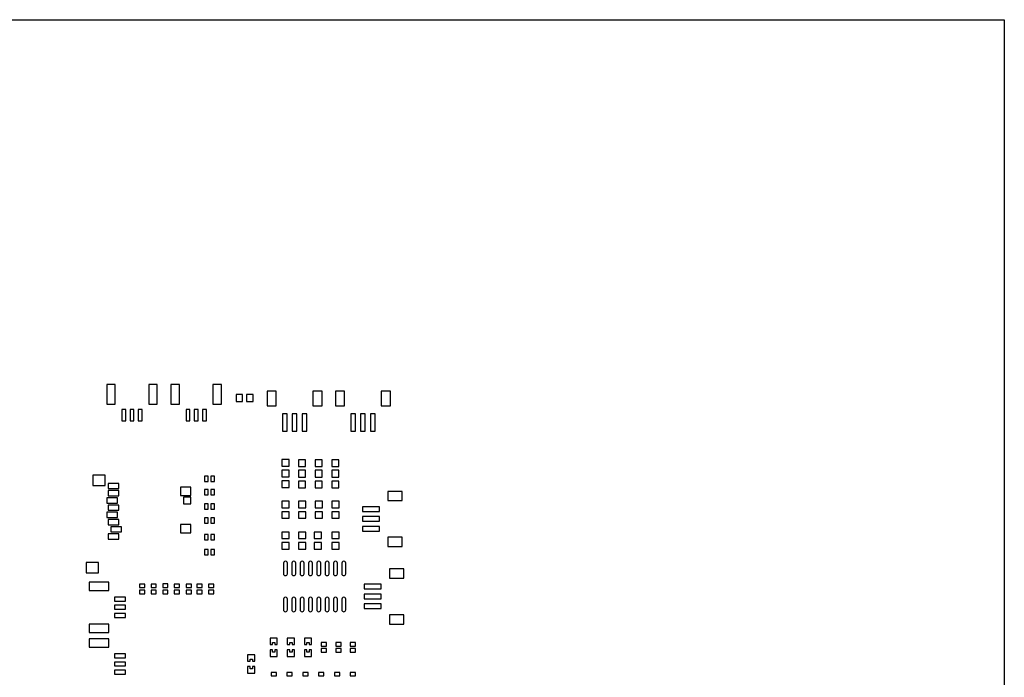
# Model space of a CAD drawing. Extents: x -108 to 192, y -110 to 90.
# Tile 5 of 5: x 42 to 192, y -10 to 90. Entities that reach past the tile are written whole.
import ezdxf

# ---------------------------------------------------------------- set-up
doc = ezdxf.new("R2010")
doc.units = 0
doc.header["$MEASUREMENT"] = 0
doc.layers.get('0').update_dxf_attribs({"linetype": 'CONTINUOUS'})

msp = doc.modelspace()

# ---------------------------------------------------------------- linework, layer by layer
for points in [[(-107.89999, 90.000342), (192.1, 90.000342), (192.1, 90.000342), (192.1, -109.999658), (192.1, -109.999658), (-107.89999, -109.999658), (-107.89999, -109.999658), (-107.89999, 90.000342)], [(56.66, 34.44), (55.36, 34.44), (55.36, 34.44), (55.36, 31.44), (55.36, 31.44), (56.66, 31.44), (56.66, 31.44), (56.66, 34.44)], [(63.06, 34.44), (61.76, 34.44), (61.76, 34.44), (61.76, 31.44), (61.76, 31.44), (63.06, 31.44), (63.06, 31.44), (63.06, 34.44)], [(66.44, 34.44), (65.14, 34.44), (65.14, 34.44), (65.14, 31.44), (65.14, 31.44), (66.44, 31.44), (66.44, 31.44), (66.44, 34.44)], [(72.84, 34.44), (71.54, 34.44), (71.54, 34.44), (71.54, 31.44), (71.54, 31.44), (72.84, 31.44), (72.84, 31.44), (72.84, 34.44)], [(81.18, 33.38), (79.78, 33.38), (79.78, 33.38), (79.78, 31.18), (79.78, 31.18), (81.18, 31.18), (81.18, 31.18), (81.18, 33.38)], [(88.18, 33.38), (86.78, 33.38), (86.78, 33.38), (86.78, 31.18), (86.78, 31.18), (88.18, 31.18), (88.18, 31.18), (88.18, 33.38)], [(91.59, 33.38), (90.19, 33.38), (90.19, 33.38), (90.19, 31.18), (90.19, 31.18), (91.59, 31.18), (91.59, 31.18), (91.59, 33.38)], [(98.59, 33.38), (97.19, 33.38), (97.19, 33.38), (97.19, 31.18), (97.19, 31.18), (98.59, 31.18), (98.59, 31.18), (98.59, 33.38)], [(76.06, 32.91), (75.06, 32.91), (75.06, 32.91), (75.06, 31.81), (75.06, 31.81), (76.06, 31.81), (76.06, 31.81), (76.06, 32.91)], [(77.66, 32.91), (76.66, 32.91), (76.66, 32.91), (76.66, 31.81), (76.66, 31.81), (77.66, 31.81), (77.66, 31.81), (77.66, 32.91)], [(58.26, 30.59), (57.66, 30.59), (57.66, 30.59), (57.66, 28.89), (57.66, 28.89), (58.26, 28.89), (58.26, 28.89), (58.26, 30.59)], [(59.51, 30.59), (58.91, 30.59), (58.91, 30.59), (58.91, 28.89), (58.91, 28.89), (59.51, 28.89), (59.51, 28.89), (59.51, 30.59)], [(60.76, 30.59), (60.16, 30.59), (60.16, 30.59), (60.16, 28.89), (60.16, 28.89), (60.76, 28.89), (60.76, 28.89), (60.76, 30.59)], [(68.04, 30.59), (67.44, 30.59), (67.44, 30.59), (67.44, 28.89), (67.44, 28.89), (68.04, 28.89), (68.04, 28.89), (68.04, 30.59)], [(69.29, 30.59), (68.69, 30.59), (68.69, 30.59), (68.69, 28.89), (68.69, 28.89), (69.29, 28.89), (69.29, 28.89), (69.29, 30.59)], [(70.54, 30.59), (69.94, 30.59), (69.94, 30.59), (69.94, 28.89), (69.94, 28.89), (70.54, 28.89), (70.54, 28.89), (70.54, 30.59)], [(82.83, 29.93), (82.13, 29.93), (82.13, 29.93), (82.13, 27.33), (82.13, 27.33), (82.83, 27.33), (82.83, 27.33), (82.83, 29.93)], [(84.33, 29.93), (83.63, 29.93), (83.63, 29.93), (83.63, 27.33), (83.63, 27.33), (84.33, 27.33), (84.33, 27.33), (84.33, 29.93)], [(85.83, 29.93), (85.13, 29.93), (85.13, 29.93), (85.13, 27.33), (85.13, 27.33), (85.83, 27.33), (85.83, 27.33), (85.83, 29.93)], [(93.24, 29.93), (92.54, 29.93), (92.54, 29.93), (92.54, 27.33), (92.54, 27.33), (93.24, 27.33), (93.24, 27.33), (93.24, 29.93)], [(94.74, 29.93), (94.04, 29.93), (94.04, 29.93), (94.04, 27.33), (94.04, 27.33), (94.74, 27.33), (94.74, 27.33), (94.74, 29.93)], [(96.24, 29.93), (95.54, 29.93), (95.54, 29.93), (95.54, 27.33), (95.54, 27.33), (96.24, 27.33), (96.24, 27.33), (96.24, 29.93)], [(83.13, 22.99), (82.03, 22.99), (82.03, 22.99), (82.03, 21.99), (82.03, 21.99), (83.13, 21.99), (83.13, 21.99), (83.13, 22.99)], [(85.65, 22.95), (84.55, 22.95), (84.55, 22.95), (84.55, 21.95), (84.55, 21.95), (85.65, 21.95), (85.65, 21.95), (85.65, 22.95)], [(88.19, 22.95), (87.09, 22.95), (87.09, 22.95), (87.09, 21.95), (87.09, 21.95), (88.19, 21.95), (88.19, 21.95), (88.19, 22.95)], [(90.73, 22.95), (89.63, 22.95), (89.63, 22.95), (89.63, 21.95), (89.63, 21.95), (90.73, 21.95), (90.73, 21.95), (90.73, 22.95)], [(83.13, 21.39), (82.03, 21.39), (82.03, 21.39), (82.03, 20.34), (82.03, 20.34), (83.13, 20.34), (83.13, 20.34), (83.13, 21.39)], [(85.65, 21.35), (84.55, 21.35), (84.55, 21.35), (84.55, 20.3), (84.55, 20.3), (85.65, 20.3), (85.65, 20.3), (85.65, 21.35)], [(88.19, 21.35), (87.09, 21.35), (87.09, 21.35), (87.09, 20.3), (87.09, 20.3), (88.19, 20.3), (88.19, 20.3), (88.19, 21.35)], [(90.73, 21.35), (89.63, 21.35), (89.63, 21.35), (89.63, 20.3), (89.63, 20.3), (90.73, 20.3), (90.73, 20.3), (90.73, 21.35)], [(55.12, 20.6), (53.22, 20.6), (53.22, 20.6), (53.22, 19.05), (53.22, 19.05), (55.12, 19.05), (55.12, 19.05), (55.12, 20.6)], [(70.82, 20.44), (70.27, 20.44), (70.27, 20.44), (70.27, 19.64), (70.27, 19.64), (70.82, 19.64), (70.82, 19.64), (70.82, 20.44)], [(71.77, 20.44), (71.23, 20.44), (71.23, 20.44), (71.23, 19.64), (71.23, 19.64), (71.77, 19.64), (71.77, 19.64), (71.77, 20.44)], [(83.13, 19.74), (82.03, 19.74), (82.03, 19.74), (82.03, 18.74), (82.03, 18.74), (83.13, 18.74), (83.13, 18.74), (83.13, 19.74)], [(85.65, 19.7), (84.55, 19.7), (84.55, 19.7), (84.55, 18.7), (84.55, 18.7), (85.65, 18.7), (85.65, 18.7), (85.65, 19.7)], [(88.19, 19.7), (87.09, 19.7), (87.09, 19.7), (87.09, 18.7), (87.09, 18.7), (88.19, 18.7), (88.19, 18.7), (88.19, 19.7)], [(90.73, 19.7), (89.63, 19.7), (89.63, 19.7), (89.63, 18.7), (89.63, 18.7), (90.73, 18.7), (90.73, 18.7), (90.73, 19.7)], [(57.21, 19.36), (55.56, 19.36), (55.56, 19.36), (55.56, 18.56), (55.56, 18.56), (57.21, 18.56), (57.21, 18.56), (57.21, 19.36)], [(57.21, 18.26), (55.56, 18.26), (55.56, 18.26), (55.56, 17.46), (55.56, 17.46), (57.21, 17.46), (57.21, 17.46), (57.21, 18.26)], [(68.17, 18.8), (66.62, 18.8), (66.62, 18.8), (66.62, 17.53), (66.62, 17.53), (68.17, 17.53), (68.17, 17.53), (68.17, 18.8)], [(70.82, 18.41), (70.27, 18.41), (70.27, 18.41), (70.27, 17.61), (70.27, 17.61), (70.82, 17.61), (70.82, 17.61), (70.82, 18.41)], [(71.77, 18.41), (71.23, 18.41), (71.23, 18.41), (71.23, 17.61), (71.23, 17.61), (71.77, 17.61), (71.77, 17.61), (71.77, 18.41)], [(100.36, 18.14), (98.17, 18.14), (98.17, 18.14), (98.17, 16.74), (98.17, 16.74), (100.36, 16.74), (100.36, 16.74), (100.36, 18.14)], [(57.01, 17.16), (55.36, 17.16), (55.36, 17.16), (55.36, 16.36), (55.36, 16.36), (57.01, 16.36), (57.01, 16.36), (57.01, 17.16)], [(68.17, 17.23), (67.07, 17.23), (67.07, 17.23), (67.07, 16.26), (67.07, 16.26), (68.17, 16.26), (68.17, 16.26), (68.17, 17.23)], [(83.13, 16.64), (82.03, 16.64), (82.03, 16.64), (82.03, 15.64), (82.03, 15.64), (83.13, 15.64), (83.13, 15.64), (83.13, 16.64)], [(85.67, 16.64), (84.57, 16.64), (84.57, 16.64), (84.57, 15.64), (84.57, 15.64), (85.67, 15.64), (85.67, 15.64), (85.67, 16.64)], [(88.21, 16.64), (87.11, 16.64), (87.11, 16.64), (87.11, 15.64), (87.11, 15.64), (88.21, 15.64), (88.21, 15.64), (88.21, 16.64)], [(90.75, 16.64), (89.65, 16.64), (89.65, 16.64), (89.65, 15.64), (89.65, 15.64), (90.75, 15.64), (90.75, 15.64), (90.75, 16.64)], [(57.21, 16.06), (55.56, 16.06), (55.56, 16.06), (55.56, 15.26), (55.56, 15.26), (57.21, 15.26), (57.21, 15.26), (57.21, 16.06)], [(70.82, 16.25), (70.27, 16.25), (70.27, 16.25), (70.27, 15.45), (70.27, 15.45), (70.82, 15.45), (70.82, 15.45), (70.82, 16.25)], [(71.77, 16.25), (71.23, 16.25), (71.23, 16.25), (71.23, 15.45), (71.23, 15.45), (71.77, 15.45), (71.77, 15.45), (71.77, 16.25)], [(83.13, 15.04), (82.03, 15.04), (82.03, 15.04), (82.03, 14.04), (82.03, 14.04), (83.13, 14.04), (83.13, 14.04), (83.13, 15.04)], [(85.67, 15.04), (84.57, 15.04), (84.57, 15.04), (84.57, 14.04), (84.57, 14.04), (85.67, 14.04), (85.67, 14.04), (85.67, 15.04)], [(88.21, 15.04), (87.11, 15.04), (87.11, 15.04), (87.11, 14.04), (87.11, 14.04), (88.21, 14.04), (88.21, 14.04), (88.21, 15.04)], [(90.75, 15.04), (89.65, 15.04), (89.65, 15.04), (89.65, 14.04), (89.65, 14.04), (90.75, 14.04), (90.75, 14.04), (90.75, 15.04)], [(96.92, 15.79), (94.31, 15.79), (94.31, 15.79), (94.31, 15.09), (94.31, 15.09), (96.92, 15.09), (96.92, 15.09), (96.92, 15.79)], [(57.01, 14.96), (55.36, 14.96), (55.36, 14.96), (55.36, 14.16), (55.36, 14.16), (57.01, 14.16), (57.01, 14.16), (57.01, 14.96)], [(57.21, 13.86), (55.56, 13.86), (55.56, 13.86), (55.56, 13.06), (55.56, 13.06), (57.21, 13.06), (57.21, 13.06), (57.21, 13.86)], [(70.82, 14.09), (70.27, 14.09), (70.27, 14.09), (70.27, 13.29), (70.27, 13.29), (70.82, 13.29), (70.82, 13.29), (70.82, 14.09)], [(71.77, 14.09), (71.23, 14.09), (71.23, 14.09), (71.23, 13.29), (71.23, 13.29), (71.77, 13.29), (71.77, 13.29), (71.77, 14.09)], [(96.92, 14.29), (94.31, 14.29), (94.31, 14.29), (94.31, 13.59), (94.31, 13.59), (96.92, 13.59), (96.92, 13.59), (96.92, 14.29)], [(57.61, 12.76), (55.96, 12.76), (55.96, 12.76), (55.96, 11.96), (55.96, 11.96), (57.61, 11.96), (57.61, 11.96), (57.61, 12.76)], [(68.17, 13.11), (66.62, 13.11), (66.62, 13.11), (66.62, 11.8), (66.62, 11.8), (68.17, 11.8), (68.17, 11.8), (68.17, 13.11)], [(96.92, 12.79), (94.31, 12.79), (94.31, 12.79), (94.31, 12.09), (94.31, 12.09), (96.92, 12.09), (96.92, 12.09), (96.92, 12.79)], [(57.21, 11.66), (55.56, 11.66), (55.56, 11.66), (55.56, 10.87), (55.56, 10.87), (57.21, 10.87), (57.21, 10.87), (57.21, 11.66)], [(70.82, 11.55), (70.27, 11.55), (70.27, 11.55), (70.27, 10.75), (70.27, 10.75), (70.82, 10.75), (70.82, 10.75), (70.82, 11.55)], [(71.77, 11.55), (71.23, 11.55), (71.23, 11.55), (71.23, 10.75), (71.23, 10.75), (71.77, 10.75), (71.77, 10.75), (71.77, 11.55)], [(83.13, 11.94), (82.03, 11.94), (82.03, 11.94), (82.03, 10.94), (82.03, 10.94), (83.13, 10.94), (83.13, 10.94), (83.13, 11.94)], [(85.67, 11.94), (84.57, 11.94), (84.57, 11.94), (84.57, 10.94), (84.57, 10.94), (85.67, 10.94), (85.67, 10.94), (85.67, 11.94)], [(88.09, 11.94), (86.98, 11.94), (86.98, 11.94), (86.98, 10.94), (86.98, 10.94), (88.09, 10.94), (88.09, 10.94), (88.09, 11.94)], [(90.75, 11.94), (89.65, 11.94), (89.65, 11.94), (89.65, 10.94), (89.65, 10.94), (90.75, 10.94), (90.75, 10.94), (90.75, 11.94)], [(100.36, 11.14), (98.17, 11.14), (98.17, 11.14), (98.17, 9.74), (98.17, 9.74), (100.36, 9.74), (100.36, 9.74), (100.36, 11.14)], [(70.82, 9.26), (70.27, 9.26), (70.27, 9.26), (70.27, 8.46), (70.27, 8.46), (70.82, 8.46), (70.82, 8.46), (70.82, 9.26)], [(71.77, 9.26), (71.23, 9.26), (71.23, 9.26), (71.23, 8.46), (71.23, 8.46), (71.77, 8.46), (71.77, 8.46), (71.77, 9.26)], [(83.13, 10.34), (82.03, 10.34), (82.03, 10.34), (82.03, 9.34), (82.03, 9.34), (83.13, 9.34), (83.13, 9.34), (83.13, 10.34)], [(85.67, 10.34), (84.57, 10.34), (84.57, 10.34), (84.57, 9.34), (84.57, 9.34), (85.67, 9.34), (85.67, 9.34), (85.67, 10.34)], [(88.09, 10.34), (86.98, 10.34), (86.98, 10.34), (86.98, 9.34), (86.98, 9.34), (88.09, 9.34), (88.09, 9.34), (88.09, 10.34)], [(90.75, 10.34), (89.65, 10.34), (89.65, 10.34), (89.65, 9.34), (89.65, 9.34), (90.75, 9.34), (90.75, 9.34), (90.75, 10.34)], [(54.12, 7.3), (52.22, 7.3), (52.22, 7.3), (52.22, 5.75), (52.22, 5.75), (54.12, 5.75), (54.12, 5.75), (54.12, 7.3)], [(100.62, 6.33), (98.42, 6.33), (98.42, 6.33), (98.42, 4.93), (98.42, 4.93), (100.62, 4.93), (100.62, 4.93), (100.62, 6.33)], [(55.68, 4.33), (52.68, 4.33), (52.68, 4.33), (52.68, 3.03), (52.68, 3.03), (55.68, 3.03), (55.68, 3.03), (55.68, 4.33)], [(61.14, 4.02), (60.34, 4.02), (60.34, 4.02), (60.34, 3.47), (60.34, 3.47), (61.14, 3.47), (61.14, 3.47), (61.14, 4.02)], [(61.14, 3.07), (60.34, 3.07), (60.34, 3.07), (60.34, 2.52), (60.34, 2.52), (61.14, 2.52), (61.14, 2.52), (61.14, 3.07)], [(62.91, 4.02), (62.11, 4.02), (62.11, 4.02), (62.11, 3.47), (62.11, 3.47), (62.91, 3.47), (62.91, 3.47), (62.91, 4.02)], [(62.91, 3.07), (62.11, 3.07), (62.11, 3.07), (62.11, 2.52), (62.11, 2.52), (62.91, 2.52), (62.91, 2.52), (62.91, 3.07)], [(64.69, 4.03), (63.89, 4.03), (63.89, 4.03), (63.89, 3.47), (63.89, 3.47), (64.69, 3.47), (64.69, 3.47), (64.69, 4.03)], [(64.69, 3.07), (63.89, 3.07), (63.89, 3.07), (63.89, 2.52), (63.89, 2.52), (64.69, 2.52), (64.69, 2.52), (64.69, 3.07)], [(66.43, 4.02), (65.63, 4.02), (65.63, 4.02), (65.63, 3.47), (65.63, 3.47), (66.43, 3.47), (66.43, 3.47), (66.43, 4.02)], [(66.43, 3.07), (65.63, 3.07), (65.63, 3.07), (65.63, 2.52), (65.63, 2.52), (66.43, 2.52), (66.43, 2.52), (66.43, 3.07)], [(68.25, 4.02), (67.45, 4.02), (67.45, 4.02), (67.45, 3.47), (67.45, 3.47), (68.25, 3.47), (68.25, 3.47), (68.25, 4.02)], [(68.25, 3.07), (67.45, 3.07), (67.45, 3.07), (67.45, 2.52), (67.45, 2.52), (68.25, 2.52), (68.25, 2.52), (68.25, 3.07)], [(69.9, 4.02), (69.1, 4.02), (69.1, 4.02), (69.1, 3.47), (69.1, 3.47), (69.9, 3.47), (69.9, 3.47), (69.9, 4.02)], [(69.9, 3.07), (69.1, 3.07), (69.1, 3.07), (69.1, 2.52), (69.1, 2.52), (69.9, 2.52), (69.9, 2.52), (69.9, 3.07)], [(71.68, 4.02), (70.88, 4.02), (70.88, 4.02), (70.88, 3.47), (70.88, 3.47), (71.68, 3.47), (71.68, 3.47), (71.68, 4.02)], [(71.68, 3.07), (70.88, 3.07), (70.88, 3.07), (70.88, 2.52), (70.88, 2.52), (71.68, 2.52), (71.68, 2.52), (71.68, 3.07)], [(97.17, 3.98), (94.57, 3.98), (94.57, 3.98), (94.57, 3.28), (94.57, 3.28), (97.17, 3.28), (97.17, 3.28), (97.17, 3.98)], [(58.23, 2.03), (56.53, 2.03), (56.53, 2.03), (56.53, 1.43), (56.53, 1.43), (58.23, 1.43), (58.23, 1.43), (58.23, 2.03)], [(97.17, 2.48), (94.57, 2.48), (94.57, 2.48), (94.57, 1.78), (94.57, 1.78), (97.17, 1.78), (97.17, 1.78), (97.17, 2.48)], [(58.23, 0.78), (56.53, 0.78), (56.53, 0.78), (56.53, 0.18), (56.53, 0.18), (58.23, 0.18), (58.23, 0.18), (58.23, 0.78)], [(97.17, 0.98), (94.57, 0.98), (94.57, 0.98), (94.57, 0.28), (94.57, 0.28), (97.17, 0.28), (97.17, 0.28), (97.17, 0.98)], [(58.23, -0.47), (56.53, -0.47), (56.53, -0.47), (56.53, -1.07), (56.53, -1.07), (58.23, -1.07), (58.23, -1.07), (58.23, -0.47)], [(100.62, -0.67), (98.42, -0.67), (98.42, -0.67), (98.42, -2.07), (98.42, -2.07), (100.62, -2.07), (100.62, -2.07), (100.62, -0.67)], [(55.68, -2.07), (52.68, -2.07), (52.68, -2.07), (52.68, -3.37), (52.68, -3.37), (55.68, -3.37), (55.68, -3.37), (55.68, -2.07)], [(55.68, -4.31), (52.68, -4.31), (52.68, -4.31), (52.68, -5.61), (52.68, -5.61), (55.68, -5.61), (55.68, -5.61), (55.68, -4.31)], [(81.35, -4.22), (80.25, -4.22), (80.25, -4.22), (80.25, -5.21), (80.25, -5.21), (80.62, -5.21), (80.62, -5.21), (80.62, -4.88), (80.62, -4.88), (80.99, -4.88), (80.99, -4.88), (80.99, -5.21), (80.99, -5.21), (81.35, -5.21), (81.35, -5.21), (81.35, -4.22)], [(83.97, -4.22), (82.87, -4.22), (82.87, -4.22), (82.87, -5.21), (82.87, -5.21), (83.23, -5.21), (83.23, -5.21), (83.23, -4.88), (83.23, -4.88), (83.6, -4.88), (83.6, -4.88), (83.6, -5.21), (83.6, -5.21), (83.97, -5.21), (83.97, -5.21), (83.97, -4.22)], [(86.58, -4.22), (85.48, -4.22), (85.48, -4.22), (85.48, -5.21), (85.48, -5.21), (85.85, -5.21), (85.85, -5.21), (85.85, -4.88), (85.85, -4.88), (86.21, -4.88), (86.21, -4.88), (86.21, -5.21), (86.21, -5.21), (86.58, -5.21), (86.58, -5.21), (86.58, -4.22)], [(88.84, -4.87), (88.04, -4.87), (88.04, -4.87), (88.04, -5.42), (88.04, -5.42), (88.84, -5.42), (88.84, -5.42), (88.84, -4.87)], [(88.84, -5.82), (88.04, -5.82), (88.04, -5.82), (88.04, -6.37), (88.04, -6.37), (88.84, -6.37), (88.84, -6.37), (88.84, -5.82)], [(91.06, -4.87), (90.26, -4.87), (90.26, -4.87), (90.26, -5.42), (90.26, -5.42), (91.06, -5.42), (91.06, -5.42), (91.06, -4.87)], [(91.06, -5.82), (90.26, -5.82), (90.26, -5.82), (90.26, -6.37), (90.26, -6.37), (91.06, -6.37), (91.06, -6.37), (91.06, -5.82)], [(93.27, -4.87), (92.47, -4.87), (92.47, -4.87), (92.47, -5.42), (92.47, -5.42), (93.27, -5.42), (93.27, -5.42), (93.27, -4.87)], [(93.27, -5.82), (92.47, -5.82), (92.47, -5.82), (92.47, -6.37), (92.47, -6.37), (93.27, -6.37), (93.27, -6.37), (93.27, -5.82)], [(58.23, -6.61), (56.53, -6.61), (56.53, -6.61), (56.53, -7.21), (56.53, -7.21), (58.23, -7.21), (58.23, -7.21), (58.23, -6.61)], [(77.92, -6.76), (76.82, -6.76), (76.82, -6.76), (76.82, -7.75), (76.82, -7.75), (77.19, -7.75), (77.19, -7.75), (77.19, -7.42), (77.19, -7.42), (77.56, -7.42), (77.56, -7.42), (77.56, -7.75), (77.56, -7.75), (77.92, -7.75), (77.92, -7.75), (77.92, -6.76)], [(81.35, -6.01), (80.99, -6.01), (80.99, -6.01), (80.99, -6.35), (80.99, -6.35), (80.62, -6.35), (80.62, -6.35), (80.62, -6.01), (80.62, -6.01), (80.25, -6.01), (80.25, -6.01), (80.25, -7.02), (80.25, -7.02), (81.35, -7.02), (81.35, -7.02), (81.35, -6.01)], [(83.97, -6.01), (83.6, -6.01), (83.6, -6.01), (83.6, -6.35), (83.6, -6.35), (83.23, -6.35), (83.23, -6.35), (83.23, -6.01), (83.23, -6.01), (82.87, -6.01), (82.87, -6.01), (82.87, -7.02), (82.87, -7.02), (83.97, -7.02), (83.97, -7.02), (83.97, -6.01)], [(86.58, -6.01), (86.21, -6.01), (86.21, -6.01), (86.21, -6.35), (86.21, -6.35), (85.85, -6.35), (85.85, -6.35), (85.85, -6.01), (85.85, -6.01), (85.48, -6.01), (85.48, -6.01), (85.48, -7.02), (85.48, -7.02), (86.58, -7.02), (86.58, -7.02), (86.58, -6.01)], [(58.23, -7.86), (56.53, -7.86), (56.53, -7.86), (56.53, -8.46), (56.53, -8.46), (58.23, -8.46), (58.23, -8.46), (58.23, -7.86)], [(77.92, -8.55), (77.56, -8.55), (77.56, -8.55), (77.56, -8.89), (77.56, -8.89), (77.19, -8.89), (77.19, -8.89), (77.19, -8.55), (77.19, -8.55), (76.82, -8.55), (76.82, -8.55), (76.82, -9.56), (76.82, -9.56), (77.92, -9.56), (77.92, -9.56), (77.92, -8.55)], [(58.23, -9.11), (56.53, -9.11), (56.53, -9.11), (56.53, -9.71), (56.53, -9.71), (58.23, -9.71), (58.23, -9.71), (58.23, -9.11)], [(81.2, -9.44), (80.4, -9.44), (80.4, -9.44), (80.4, -9.99), (80.4, -9.99), (81.2, -9.99), (81.2, -9.99), (81.2, -9.44)], [(83.62, -9.44), (82.82, -9.44), (82.82, -9.44), (82.82, -9.99), (82.82, -9.99), (83.62, -9.99), (83.62, -9.99), (83.62, -9.44)], [(86.03, -9.44), (85.23, -9.44), (85.23, -9.44), (85.23, -9.99), (85.23, -9.99), (86.03, -9.99), (86.03, -9.99), (86.03, -9.44)], [(88.44, -9.44), (87.64, -9.44), (87.64, -9.44), (87.64, -9.99), (87.64, -9.99), (88.44, -9.99), (88.44, -9.99), (88.44, -9.44)], [(90.86, -9.44), (90.05, -9.44), (90.05, -9.44), (90.05, -9.99), (90.05, -9.99), (90.86, -9.99), (90.86, -9.99), (90.86, -9.44)], [(93.27, -9.44), (92.47, -9.44), (92.47, -9.44), (92.47, -9.99), (92.47, -9.99), (93.27, -9.99), (93.27, -9.99), (93.27, -9.44)]]:
    msp.add_lwpolyline(points)
for points in [[(82.88, 7.2, 1.013421), (82.28, 7.2), (82.28, 7.2), (82.28, 5.6), (82.28, 5.6, 0.986757), (82.88, 5.6), (82.88, 5.6), (82.88, 7.2)], [(84.15, 7.2, 1.013421), (83.55, 7.2), (83.55, 7.2), (83.55, 5.6), (83.55, 5.6, 0.986757), (84.15, 5.6), (84.15, 5.6), (84.15, 7.2)], [(85.42, 7.2, 1.013421), (84.82, 7.2), (84.82, 7.2), (84.82, 5.6), (84.82, 5.6, 0.986757), (85.42, 5.6), (85.42, 5.6), (85.42, 7.2)], [(86.69, 7.2, 1.013421), (86.09, 7.2), (86.09, 7.2), (86.09, 5.6), (86.09, 5.6, 0.986757), (86.69, 5.6), (86.69, 5.6), (86.69, 7.2)], [(87.96, 7.2, 1.013421), (87.36, 7.2), (87.36, 7.2), (87.36, 5.6), (87.36, 5.6, 0.986757), (87.96, 5.6), (87.96, 5.6), (87.96, 7.2)], [(89.23, 7.2, 1.013421), (88.63, 7.2), (88.63, 7.2), (88.63, 5.6), (88.63, 5.6, 0.986757), (89.23, 5.6), (89.23, 5.6), (89.23, 7.2)], [(90.5, 7.2, 1.013421), (89.9, 7.2), (89.9, 7.2), (89.9, 5.6), (89.9, 5.6, 0.986757), (90.5, 5.6), (90.5, 5.6), (90.5, 7.2)], [(91.77, 7.2, 1.013421), (91.17, 7.2), (91.17, 7.2), (91.17, 5.6), (91.17, 5.6, 0.986757), (91.77, 5.6), (91.77, 5.6), (91.77, 7.2)], [(82.88, 1.7, 1.016806), (82.28, 1.7), (82.28, 1.7), (82.28, 0.1), (82.28, 0.1, 0.983472), (82.88, 0.1), (82.88, 0.1), (82.88, 1.7)], [(84.15, 1.7, 1.016806), (83.55, 1.7), (83.55, 1.7), (83.55, 0.1), (83.55, 0.1, 0.983472), (84.15, 0.1), (84.15, 0.1), (84.15, 1.7)], [(85.42, 1.7, 1.016806), (84.82, 1.7), (84.82, 1.7), (84.82, 0.1), (84.82, 0.1, 0.983472), (85.42, 0.1), (85.42, 0.1), (85.42, 1.7)], [(86.69, 1.7, 1.016806), (86.09, 1.7), (86.09, 1.7), (86.09, 0.1), (86.09, 0.1, 0.983472), (86.69, 0.1), (86.69, 0.1), (86.69, 1.7)], [(87.96, 1.7, 1.016806), (87.36, 1.7), (87.36, 1.7), (87.36, 0.1), (87.36, 0.1, 0.983472), (87.96, 0.1), (87.96, 0.1), (87.96, 1.7)], [(89.23, 1.7, 1.016806), (88.63, 1.7), (88.63, 1.7), (88.63, 0.1), (88.63, 0.1, 0.983472), (89.23, 0.1), (89.23, 0.1), (89.23, 1.7)], [(90.5, 1.7, 1.016806), (89.9, 1.7), (89.9, 1.7), (89.9, 0.1), (89.9, 0.1, 0.983472), (90.5, 0.1), (90.5, 0.1), (90.5, 1.7)], [(91.77, 1.7, 1.016806), (91.17, 1.7), (91.17, 1.7), (91.17, 0.1), (91.17, 0.1, 0.983472), (91.77, 0.1), (91.77, 0.1), (91.77, 1.7)]]:
    msp.add_lwpolyline(points, format="xyb")

doc.saveas('drawing.dxf')
